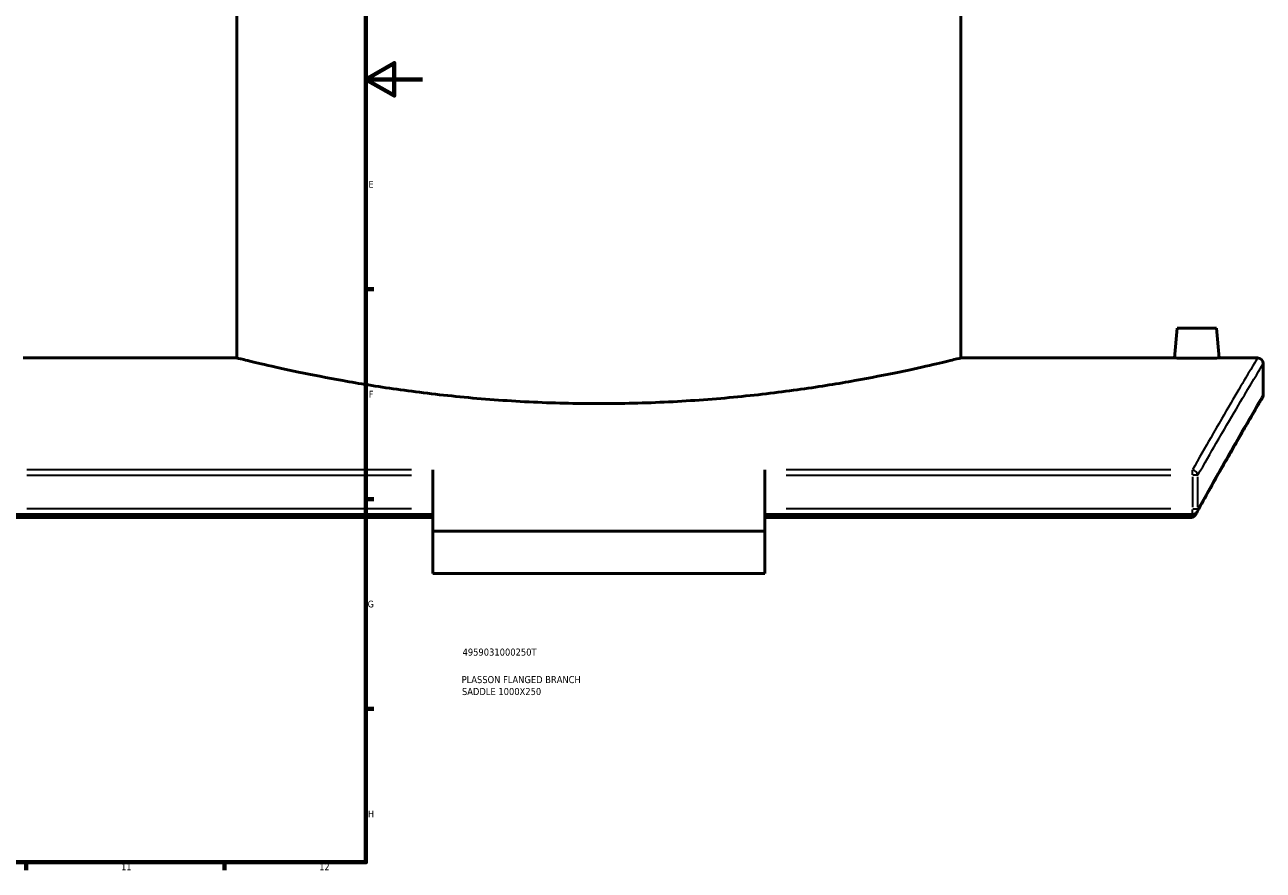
# Model space of a CAD drawing. Header units: millimetres. Extents: x -604 to 1145, y -317 to 908.
# Tile 6 of 10: x 700 to 1138, y 17 to 316. Entities that reach past the tile are written whole.
import ezdxf

# ---------------------------------------------------------------- set-up
doc = ezdxf.new("R2010")
doc.units = ezdxf.units.MM
for name, color, linetype, lineweight in [('Border (ANSI)', 7, 'Continuous', 70), ('Title (ISO)', 7, 'Continuous', 50), ('Visible (ANSI)', 7, 'Continuous', 50), ('Visible Narrow (ANSI)', 7, 'Continuous', 35)]:
    doc.layers.add(name, color=color, linetype=linetype, lineweight=lineweight)
doc.styles.add('Note Text (ANSI)', font='tahoma.ttf')
doc.styles.add('Note Text (ISO)', font='tahoma.ttf')

# ---------------------------------------------------------------- blocks, each defined once
blk = doc.blocks.new('Borders Default Border')
at = {"layer": 'Border (ANSI)'}
for p, q in [((821, 222.75), (823.8, 222.75)), ((821, 148.5), (823.8, 148.5)), ((821, 74.25), (823.8, 74.25)), ((700.83, 20), (700.83, 17.2)), ((770.92, 20), (770.92, 17.2))]:
    blk.add_line(p, q, dxfattribs=at)
at = {"layer": 'Border (ANSI)', "flags": 128}
for points in [[(20, 20), (20, 574), (821, 574), (821, 20), (20, 20)], [(841, 297), (821, 297), (831, 302.77), (831, 291.23), (821, 297)]]:
    blk.add_lwpolyline(points, dxfattribs=at)
at = {"layer": 'Border (ANSI)', "color": 5, "true_color": 0x0000ff, "char_height": 2.4, "attachment_point": 7, "style": 'Note Text (ANSI)'}
for s, insert in [('E', (821.91, 258.68)), ('F', (821.98, 184.43)), ('G', (821.6, 110.13)), ('H', (821.73, 35.93)), ('11', (734.43, 17.2)), ('12', (804.52, 17.2))]:
    blk.add_mtext(s, dxfattribs=dict(at, insert=insert))
blk = doc.blocks.new('Title Blocks ISO')
at = {"layer": 'Title (ISO)', "color": 232, "true_color": 0xca0064, "style": 'Note Text (ISO)'}
for tag, p in [('PART_NUMBER_001', (34.16, 73.13)), ('DESCRIPTION_001', (33.84, 63.4)), ('DESCRIPTION_002', (33.96, 59.18))]:
    blk.add_attdef(tag, p, '', height=2.5, dxfattribs=at)

msp = doc.modelspace()

# ---------------------------------------------------------------- linework, layer by layer
at = {"layer": 'Visible (ANSI)'}
for p, q in [((775.38, 198.43), (775.38, 385.43)), ((1031.38, 198.43), (1031.38, 385.43)), ((1107.88, 209.03), (1106.95, 198.43)), ((1121.88, 209.03), (1107.88, 209.03)), ((1121.88, 209.03), (1122.8, 198.43)), ((775.38, 198.43), (699.8, 198.43)), ((1106.95, 198.43), (1031.38, 198.43)), ((1136.38, 198.43), (1122.8, 198.43)), ((1138.38, 185.43), (1138.38, 196.43)), ((844.63, 158.8), (844.63, 137.15)), ((962.13, 137.15), (962.13, 158.8)), ((844.63, 143.01), (693.46, 143.01)), ((844.63, 141.97), (694.12, 141.97)), ((1113.3, 143.01), (962.13, 143.01)), ((1112.63, 141.97), (962.13, 141.97)), ((962.13, 137.15), (844.63, 137.15)), ((844.63, 122.15), (844.63, 137.15)), ((962.13, 137.15), (962.13, 122.15)), ((962.13, 122.15), (844.63, 122.15))]:
    msp.add_line(p, q, dxfattribs=at)
for centre, start, end in [((1136.38, 196.43), 0, 90), ((1136.38, 185.43), 329.5898, 0), ((1113.3, 145.01), 270, 330.9853)]:
    msp.add_arc(centre, 2, start, end, dxfattribs=at)
for points, knots in [([(903.38, 182.27), (895.3, 182.27), (886.97, 182.47), (870.4, 183.29), (862.18, 183.91), (846.42, 185.45), (838.87, 186.37), (824.93, 188.35), (818.53, 189.4), (807.2, 191.42), (801.88, 192.47), (792.5, 194.42), (788.43, 195.33), (781.89, 196.84), (779.41, 197.44), (776.15, 198.23), (775.38, 198.43), (775.38, 198.43)], [0, 0, 0, 0, 2.421932, 2.421932, 4.843863, 4.843863, 7.265795, 7.265795, 9.687726, 9.687726, 12.109327, 12.109327, 14.530929, 14.530929, 16.95253, 16.95253, 19.374131, 19.374131, 19.374131, 19.374131]), ([(1031.38, 198.43), (1031.38, 198.43), (1030.6, 198.23), (1027.34, 197.44), (1024.87, 196.84), (1018.32, 195.33), (1014.26, 194.42), (1004.87, 192.47), (999.55, 191.42), (988.22, 189.4), (981.82, 188.35), (967.88, 186.37), (960.33, 185.45), (944.58, 183.91), (936.35, 183.29), (919.79, 182.47), (911.45, 182.27), (903.38, 182.27)], [58.122392, 58.122392, 58.122392, 58.122392, 60.543993, 60.543993, 62.965594, 62.965594, 65.387195, 65.387195, 67.808796, 67.808796, 70.230728, 70.230728, 72.652659, 72.652659, 75.074591, 75.074591, 77.496522, 77.496522, 77.496522, 77.496522]), ([(1114.88, 198.37), (1113.88, 198.37), (1112.82, 198.37), (1110.86, 198.38), (1109.97, 198.39), (1108.57, 198.41), (1107.96, 198.41), (1107.15, 198.43), (1106.95, 198.43), (1106.95, 198.43)], [2.389757, 2.389757, 2.389757, 2.389757, 2.688499, 2.688499, 2.987242, 2.987242, 3.285939, 3.285939, 3.584635, 3.584635, 3.584635, 3.584635]), ([(1122.8, 198.43), (1122.8, 198.43), (1122.61, 198.43), (1121.8, 198.41), (1121.19, 198.41), (1119.78, 198.39), (1118.89, 198.38), (1116.93, 198.37), (1115.87, 198.37), (1114.88, 198.37)], [5.974392, 5.974392, 5.974392, 5.974392, 6.273089, 6.273089, 6.571785, 6.571785, 6.870528, 6.870528, 7.16927, 7.16927, 7.16927, 7.16927]), ([(1138.1, 184.42), (1138.1, 184.42), (1138.02, 184.28), (1137.69, 183.72), (1137.45, 183.31), (1136.8, 182.2), (1136.4, 181.51), (1135.43, 179.85), (1134.87, 178.89), (1133.59, 176.69), (1132.87, 175.46), (1131.29, 172.73), (1130.43, 171.23), (1128.55, 167.97), (1127.55, 166.22), (1125.39, 162.45), (1124.25, 160.44), (1121.83, 156.17), (1120.56, 153.91), (1117.89, 149.16), (1116.5, 146.66), (1115.05, 144.04)], [21.891916, 21.891916, 21.891916, 21.891916, 23.937105, 23.937105, 25.982294, 25.982294, 28.027484, 28.027484, 30.072673, 30.072673, 32.117862, 32.117862, 34.163052, 34.163052, 36.208241, 36.208241, 38.25343, 38.25343, 40.29862, 40.29862, 42.343809, 42.343809, 42.343809, 42.343809]), ([(1114.71, 143.43), (1114.61, 143.25), (1114.49, 143.07), (1114.2, 142.7), (1114, 142.5), (1113.63, 142.23), (1113.47, 142.15), (1113.3, 142.09)], [-0.2071439, -0.2071439, -0.2071439, -0.2071439, -0.1391602, -0.1391602, -0.0547402, -0.0547402, 0, 0, 0, 0])]:
    msp.add_open_spline(points, degree=3, knots=knots, dxfattribs=at)
for points in [[(1112.63, 141.97), (1112.86, 141.97), (1113.08, 142.01), (1113.3, 142.09)], [(1114.71, 143.43), (1114.82, 143.64), (1114.93, 143.84), (1115.05, 144.04)]]:
    msp.add_open_spline(points, degree=3, dxfattribs=at)
at = {"layer": 'Visible Narrow (ANSI)'}
for p, q in [((837.07, 158.8), (701.01, 158.8)), ((1105.74, 158.8), (969.68, 158.8)), ((1113.3, 157.07), (1113.3, 158.75)), ((701.01, 156.95), (837.07, 156.95)), ((969.68, 156.95), (1105.74, 156.95)), ((1113.3, 156.35), (1113.3, 145.61)), ((1115.21, 156.95), (1113.43, 156.95)), ((1115.24, 145.61), (1115.24, 156.35)), ((837.07, 145.01), (701.01, 145.01)), ((1105.74, 145.01), (969.68, 145.01)), ((1113.3, 143.02), (1113.3, 144.85)), ((1113.43, 145.01), (1115.21, 145.01))]:
    msp.add_line(p, q, dxfattribs=at)
for centre, major_axis, ratio, start_param, end_param in [((1113.3, 156.95), (-1.74, 0.99), 0.901694, 3.778608, 5.112331), ((1113.3, 145.01), (1.75, -0.97), 0.898376, 0.027655, 0.52545)]:
    msp.add_ellipse(centre, major_axis=major_axis, ratio=ratio, start_param=start_param, end_param=end_param, dxfattribs=at)
for points, knots in [([(1136.38, 198.43), (1136.38, 198.43), (1136.38, 198.43), (1136.38, 198.43), (1136.38, 198.43), (1134.93, 196.01), (1129.3, 186.51), (1125.13, 179.43), (1117.81, 166.72), (1115.62, 162.9), (1113.3, 158.8)], [-25.646936, -25.646936, -25.646936, -25.646936, -25.646928, -25.646928, -25.646928, -17.066129, -17.066129, -8.485334, -8.485334, -5.219656, -5.219656, -5.219656, -5.219656]), ([(1115.24, 156.95), (1117.58, 161.04), (1119.76, 164.84), (1127.1, 177.51), (1131.28, 184.56), (1136.92, 194.02), (1138.38, 196.43), (1138.38, 196.43), (1138.38, 196.43), (1138.38, 196.43), (1138.38, 196.43)], [5.219656, 5.219656, 5.219656, 5.219656, 8.485334, 8.485334, 17.066129, 17.066129, 25.646928, 25.646928, 25.646928, 25.646936, 25.646936, 25.646936, 25.646936]), ([(1138.38, 185.43), (1138.38, 185.43), (1138.38, 185.43), (1138.38, 185.43), (1138.38, 185.43), (1136.97, 183.05), (1131.51, 173.68), (1127.46, 166.7), (1120.15, 153.78), (1117.78, 149.57), (1115.24, 145.01)], [21.891916, 21.891916, 21.891916, 21.891916, 21.891925, 21.891925, 21.891925, 30.335776, 30.335776, 38.779621, 38.779621, 42.343809, 42.343809, 42.343809, 42.343809])]:
    msp.add_open_spline(points, degree=3, knots=knots, dxfattribs=at)
msp.add_open_spline([(1113.21, 143.01), (1113.02, 142.67), (1112.82, 142.32), (1112.63, 141.97)], degree=3, dxfattribs=at)

# ---------------------------------------------------------------- block references
msp.add_blockref('Borders Default Border', (0, 0))
msp.add_blockref('Title Blocks ISO', (821, 20)).add_auto_attribs({'PART_NUMBER_001': '4959031000250T', 'DESCRIPTION_001': 'PLASSON FLANGED BRANCH', 'DESCRIPTION_002': 'SADDLE 1000X250'})

doc.saveas('drawing.dxf')
